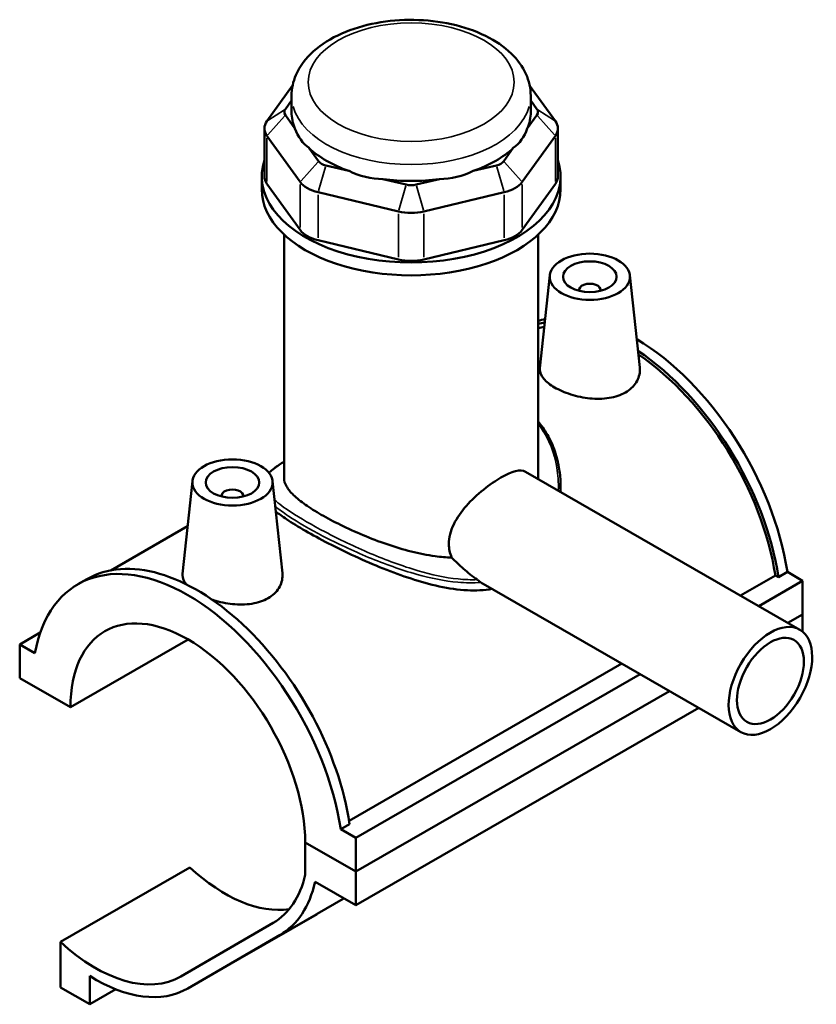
# Model space of a CAD drawing. Header units: inches. Extents: x 0.1 to 45.4, y -0.2 to 45.2.
# Tile 6 of 6: x 39.6 to 45.4, y 37.9 to 45.2. Entities that reach past the tile are written whole.
import ezdxf

# ---------------------------------------------------------------- set-up
doc = ezdxf.new("R2010")
doc.units = ezdxf.units.IN
doc.header["$MEASUREMENT"] = 0
doc.layers.add('Visible (ANSI)', color=7, linetype='Continuous', lineweight=50)
doc.layers.add('Visible Narrow (ANSI)', color=7, linetype='Continuous', lineweight=35)

msp = doc.modelspace()

# ---------------------------------------------------------------- linework, layer by layer
at = {"layer": 'Visible (ANSI)'}
for p, q in [((41.5755, 44.6844), (41.3865, 44.4216)), ((43.5094, 44.4216), (43.3204, 44.6844)), ((41.5678, 44.4877), (41.5678, 44.6086)), ((43.3281, 44.4877), (43.3281, 44.6086)), ((41.522, 44.5092), (41.5678, 44.5728)), ((43.3281, 44.5728), (43.3739, 44.5092)), ((41.5928, 44.3678), (41.522, 44.4661)), ((43.3739, 44.4661), (43.3031, 44.3678)), ((41.3679, 44.3677), (41.3679, 44.0143)), ((41.3865, 44.3139), (41.6313, 43.9736)), ((43.2647, 43.9736), (43.5094, 44.3139)), ((43.528, 44.3677), (43.528, 44.0143)), ((41.7668, 44.1259), (41.696, 44.2242)), ((43.1999, 44.2242), (43.1291, 44.1259)), ((41.9905, 44.0547), (41.8197, 44.0954)), ((43.0762, 44.0954), (42.9054, 44.0547)), ((41.3478, 43.9196), (41.3478, 44.0143)), ((43.5482, 43.9196), (43.5482, 44.0143)), ((41.6313, 43.6202), (41.3865, 43.9604)), ((42.4105, 43.9545), (42.2398, 43.9952)), ((42.6562, 43.9952), (42.4854, 43.9545)), ((43.5094, 43.9604), (43.2647, 43.6202)), ((41.7636, 43.8974), (42.3544, 43.7565)), ((42.5415, 43.7565), (43.1324, 43.8974)), ((41.5128, 41.7918), (41.5128, 43.5859)), ((43.3831, 41.7918), (43.3831, 43.5859)), ((42.3544, 43.4031), (41.7636, 43.544)), ((43.1324, 43.544), (42.5415, 43.4031)), ((43.4685, 43.2863), (43.3952, 42.6033)), ((44.0579, 43.2863), (44.1306, 42.6077)), ((43.6844, 43.1793), (43.6844, 43.1719)), ((43.8419, 43.1793), (43.8419, 43.1719)), ((43.2897, 41.8399), (45.3096, 40.6767)), ((40.838, 41.7715), (40.7648, 41.0886)), ((41.4275, 41.7715), (41.5002, 41.093)), ((43.5482, 41.7304), (43.5482, 41.6911)), ((41.054, 41.6572), (41.054, 41.6645)), ((41.2115, 41.6572), (41.2115, 41.6645)), ((40.8024, 41.4397), (40.2367, 41.1139)), ((39.995, 41.0114), (40.0608, 41.0493)), ((44.8716, 40.9289), (45.129, 41.0771)), ((45.0063, 40.8514), (45.3294, 41.0374)), ((45.1519, 41.0639), (45.129, 41.0771)), ((45.2176, 41.1018), (45.1519, 41.0639)), ((45.2176, 41.1018), (45.3294, 41.0374)), ((45.3294, 41.0374), (45.3294, 40.7892)), ((42.9779, 41.0154), (44.8754, 39.9227)), ((45.2219, 40.7272), (45.3294, 40.7892)), ((45.2219, 40.7272), (45.3294, 40.7892)), ((45.3294, 40.7892), (45.3294, 40.663)), ((39.5665, 40.5691), (39.7181, 40.6565)), ((39.9395, 40.1061), (40.8059, 40.605)), ((39.6783, 40.5048), (39.5665, 40.5691)), ((39.5665, 40.5691), (39.5665, 40.3209)), ((41.9915, 39.2704), (43.9999, 40.4269)), ((39.5665, 40.3209), (39.9395, 40.1061)), ((42.0414, 39.144), (44.1346, 40.3493)), ((42.0414, 38.8957), (44.3501, 40.2252)), ((42.0414, 38.8957), (44.3501, 40.2252)), ((42.0414, 38.6475), (44.5657, 40.1011)), ((41.9953, 39.2462), (41.9296, 39.2083)), ((42.0414, 39.144), (41.9296, 39.2083)), ((41.6683, 39.1105), (42.0414, 38.8957)), ((42.0414, 38.8957), (41.6683, 39.1105)), ((41.6683, 39.1105), (41.6683, 38.8719)), ((42.0414, 38.8957), (42.0414, 39.144)), ((39.8672, 38.3776), (40.8197, 38.9261)), ((42.0414, 38.6475), (42.0414, 38.8957)), ((41.7407, 38.8206), (42.0414, 38.6475)), ((41.7564, 38.5843), (41.9468, 38.6948)), ((40.8026, 38.035), (41.7551, 38.5835)), ((41.4321, 38.5187), (40.7528, 38.1244)), ((40.8039, 38.0358), (41.4833, 38.43)), ((39.8672, 38.3776), (39.8672, 38.0422)), ((40.0819, 37.9186), (40.0819, 38.1273)), ((39.8672, 38.0422), (40.0819, 37.9186)), ((40.0819, 37.9186), (40.2739, 38.0292))]:
    msp.add_line(p, q, dxfattribs=at)
for centre, major_axis, ratio, start_param, end_param in [((41.6124, 44.4877), (-0.0978, 0), 0.575862, 5.890486, 6.675884), ((42.448, 44.4877), (-0.8802, 0), 0.575862, 0, 0.238812), ((42.448, 44.4877), (0.8802, 0), 0.575862, 6.044373, 6.283185), ((43.2835, 44.4877), (0.0978, 0), 0.575862, 5.890486, 6.675884), ((41.6124, 44.3677), (-0.2445, 0), 0.575862, 5.890486, 6.675884), ((43.2835, 44.3677), (0.2445, 0), 0.575862, 5.890486, 6.675884), ((42.448, 45.1987), (-0.7629, -0.9663), 0.454202, 5.999949, 6.307723), ((42.448, 45.1987), (-0.7629, 0.9663), 0.454202, 3.117055, 3.424829), ((42.448, 44.4877), (0.8802, 0), 0.575862, 3.688179, 4.165803), ((42.448, 44.4877), (0.8802, 0), 0.575862, 5.258975, 5.736599), ((42.448, 44.0143), (-1.1002, 0), 0.575862, 6.091532, 9.616431), ((41.8571, 44.1474), (-0.0978, 0), 0.575862, 0.392699, 1.178097), ((43.0388, 44.1474), (0.0978, 0), 0.575862, 5.105088, 5.890486), ((41.6124, 44.0143), (-0.2445, 0), 0.575862, 0, 0.392699), ((42.448, 45.1987), (-0.379, -1.176), 0.675468, 6.181789, 6.489562), ((42.448, 45.1987), (0.379, -1.176), 0.675468, 6.076808, 6.384582), ((43.2835, 44.0143), (0.2445, 0), 0.575862, 5.890486, 6.283185), ((41.8571, 44.0275), (0.2445, 0), 0.575862, 3.534292, 4.31969), ((42.448, 44.4877), (0.8802, 0), 0.575862, 4.473577, 4.951201), ((42.448, 44.0065), (-0.0978, 0), 0.575862, 1.178097, 1.963495), ((43.0388, 44.0275), (0.2445, 0), 0.575862, 5.105088, 5.890486), ((42.448, 43.9196), (-1.1002, 0), 0.575862, 0, 3.141593), ((42.448, 43.8866), (0.2445, 0), 0.575862, 4.31969, 5.105088), ((41.8571, 43.6741), (-0.2445, 0), 0.575862, 0.392699, 1.178097), ((43.0388, 43.6741), (0.2445, 0), 0.575862, 5.105088, 5.890486), ((42.448, 43.5331), (-0.2445, 0), 0.575862, 1.178097, 1.963495), ((43.7632, 43.1793), (-0.0787, 0), 0.575862, 2.972903, 6.451874), ((44.092, 41.5002), (-0.8089, 1.4047), 0.578093, 6.11126, 6.166484), ((44.0262, 41.4623), (-0.8089, 1.4047), 0.578093, 6.045683, 6.095401), ((44.0262, 41.4623), (-0.793, 1.3772), 0.578093, 6.061372, 6.109021), ((44.092, 41.5002), (-0.8089, 1.4047), 0.578093, 4.118597, 5.485452), ((44.0262, 41.4623), (0.8089, -1.4047), 0.578093, 0.977004, 2.278445), ((44.0262, 41.4623), (-0.793, 1.3772), 0.578093, 4.122438, 5.415751), ((41.1327, 41.6645), (-0.0787, 0), 0.575862, 2.972903, 6.451874), ((40.8039, 39.6067), (-0.8089, 1.4047), 0.578093, 4.118597, 6.880845), ((40.8697, 39.6446), (-0.8089, 1.4047), 0.578093, 4.118597, 6.283185), ((40.8039, 39.6067), (-0.61, 1.0593), 0.578093, 3.930535, 7.068907), ((41.0771, 39.761), (0.627, -1.0887), 0.578093, 5.205741, 6.060673), ((40.8039, 39.6067), (0.627, -1.0887), 0.578093, 0.001934, 0.554455), ((40.8039, 39.6067), (0.678, -1.1774), 0.578093, 0.001934, 0.563438), ((42.6383, 39.093), (0.8469, 0.489), 0.001578, 2.512655, 2.525202), ((41.0771, 39.761), (0.678, -1.1774), 0.578093, 0, 0.001934), ((40.1246, 39.2124), (0.627, -1.0887), 0.578093, 5.205741, 6.285119), ((40.1246, 39.2124), (0.678, -1.1774), 0.578093, 5.45525, 6.285119)]:
    msp.add_ellipse(centre, major_axis=major_axis, ratio=ratio, start_param=start_param, end_param=end_param, dxfattribs=at)
for centre, major_axis, ratio in [((43.7632, 43.2758), (-0.2953, 0), 0.575862), ((43.7632, 43.2758), (0.1969, 0), 0.575862), ((41.1327, 41.7611), (0.2953, 0), 0.575862), ((41.1327, 41.7611), (0.1969, 0), 0.575862), ((45.0925, 40.2997), (0.2171, 0.377), 0.578093), ((45.0925, 40.2997), (0.1737, 0.3016), 0.578093)]:
    msp.add_ellipse(centre, major_axis=major_axis, ratio=ratio, dxfattribs=at)
for points, knots in [([(43.3281, 44.6086), (43.3281, 44.6637), (43.3156, 44.7186), (43.2677, 44.8244), (43.2307, 44.8745), (43.1325, 44.9701), (43.0681, 45.0136), (42.9199, 45.0869), (42.835, 45.1158), (42.6562, 45.1552), (42.5624, 45.1658), (42.3747, 45.1685), (42.2808, 45.1606), (42.1008, 45.1269), (42.0147, 45.101), (41.858, 45.0317), (41.7875, 44.9881), (41.6728, 44.8856), (41.6277, 44.8267), (41.579, 44.7126), (41.5678, 44.6607), (41.5678, 44.6086)], [0.785398, 0.785398, 0.785398, 0.785398, 1.040225, 1.040225, 1.31996, 1.31996, 1.646599, 1.646599, 1.990549, 1.990549, 2.331714, 2.331714, 2.670691, 2.670691, 3.011318, 3.011318, 3.355304, 3.355304, 3.686145, 3.686145, 3.926991, 3.926991, 3.926991, 3.926991]), ([(44.0251, 42.4235), (43.9922, 42.4045), (43.9505, 42.3902), (43.8595, 42.3758), (43.8101, 42.3755), (43.7179, 42.3849), (43.6688, 42.3952), (43.5782, 42.4237), (43.5368, 42.4419), (43.4712, 42.4797), (43.4427, 42.5017), (43.4047, 42.5472), (43.3952, 42.5708), (43.3947, 42.5963), (43.3949, 42.5998), (43.3953, 42.6033)], [0, 0, 0, 0, 0.354387, 0.354387, 0.708773, 0.708773, 1.062248, 1.062248, 1.415722, 1.415722, 1.769197, 1.769197, 2.122671, 2.122671, 2.178327, 2.178327, 2.178327, 2.178327]), ([(44.1306, 42.6077), (44.1312, 42.6024), (44.1315, 42.5972), (44.132, 42.5609), (44.1232, 42.5276), (44.0862, 42.4683), (44.0579, 42.4424), (44.0251, 42.4235)], [4.8947457, 4.8947457, 4.8947457, 4.8947457, 4.9541152, 4.9541152, 5.3085019, 5.3085019, 5.6628886, 5.6628886, 5.6628886, 5.6628886]), ([(43.3831, 42.209), (43.3882, 42.2031), (43.3931, 42.1971), (43.4108, 42.1746), (43.4229, 42.1577), (43.4457, 42.1222), (43.4564, 42.1036), (43.4764, 42.0647), (43.4856, 42.0443), (43.5025, 42.0019), (43.5101, 41.9797), (43.5272, 41.9208), (43.5351, 41.8833), (43.5456, 41.8075), (43.5482, 41.769), (43.5482, 41.7304)], [22.560749, 22.560749, 22.560749, 22.560749, 22.63145, 22.63145, 22.81967, 22.81967, 23.014086, 23.014086, 23.216004, 23.216004, 23.426492, 23.426492, 23.768064, 23.768064, 24.109636, 24.109636, 24.109636, 24.109636]), ([(41.401, 41.8322), (41.4022, 41.8333), (41.4034, 41.8345), (41.4148, 41.845), (41.4263, 41.8545), (41.4506, 41.873), (41.4632, 41.882), (41.4881, 41.8989), (41.5001, 41.9068), (41.5128, 41.9149)], [16.1794633, 16.1794633, 16.1794633, 16.1794633, 16.210196, 16.210196, 16.462235, 16.462235, 16.690415, 16.690415, 16.8771666, 16.8771666, 16.8771666, 16.8771666]), ([(42.7462, 41.2078), (42.7326, 41.2394), (42.7257, 41.274), (42.7257, 41.3539), (42.7381, 41.4039), (42.7846, 41.5008), (42.8185, 41.5479), (42.8912, 41.6305), (42.9352, 41.6718), (43.0247, 41.744), (43.07, 41.7749), (43.1485, 41.8201), (43.1861, 41.837), (43.2478, 41.8519), (43.2721, 41.85), (43.2897, 41.8399)], [-3.707866, -3.707866, -3.707866, -3.707866, -3.387683, -3.387683, -2.963805, -2.963805, -2.539928, -2.539928, -2.116885, -2.116885, -1.693841, -1.693841, -1.270798, -1.270798, -0.849954, -0.849954, -0.849954, -0.849954]), ([(42.7462, 41.2078), (42.7063, 41.2091), (42.6658, 41.2127), (42.5655, 41.2264), (42.5057, 41.2386), (42.3905, 41.2677), (42.3308, 41.2857), (42.2113, 41.3264), (42.1516, 41.3493), (42.0363, 41.3975), (41.9807, 41.4229), (41.8771, 41.4738), (41.8292, 41.4993), (41.7441, 41.5483), (41.7046, 41.5731), (41.6355, 41.6217), (41.606, 41.6453), (41.5588, 41.6907), (41.5412, 41.7124), (41.5182, 41.7536), (41.5128, 41.7732), (41.5128, 41.7918)], [1.068956, 1.068956, 1.068956, 1.068956, 1.38225, 1.38225, 1.843, 1.843, 2.301512, 2.301512, 2.760024, 2.760024, 3.218536, 3.218536, 3.677049, 3.677049, 4.135561, 4.135561, 4.594073, 4.594073, 5.052586, 5.052586, 5.511098, 5.511098, 5.511098, 5.511098]), ([(43.0438, 40.9775), (42.9861, 40.9669), (42.9248, 40.964), (42.7944, 40.9705), (42.7248, 40.981), (42.5854, 41.0111), (42.5156, 41.0308), (42.3813, 41.0744), (42.3117, 41.0999), (42.1722, 41.1558), (42.1021, 41.1862), (41.9663, 41.2488), (41.9005, 41.2811), (41.7777, 41.3444), (41.7208, 41.3754), (41.6193, 41.4339), (41.5724, 41.4626), (41.5014, 41.5099), (41.4746, 41.5292), (41.4515, 41.5474)], [0.590534, 0.590534, 0.590534, 0.590534, 1.108678, 1.108678, 1.663017, 1.663017, 2.217355, 2.217355, 2.764242, 2.764242, 3.311129, 3.311129, 3.858015, 3.858015, 4.404902, 4.404902, 4.951788, 4.951788, 5.356227, 5.356227, 5.356227, 5.356227]), ([(42.9337, 41.0457), (42.8998, 41.07), (42.8668, 41.097), (42.8044, 41.1519), (42.7751, 41.1796), (42.7462, 41.2078)], [3.9367006, 3.9367006, 3.9367006, 3.9367006, 4.2573728, 4.2573728, 4.5520976, 4.5520976, 4.5520976, 4.5520976]), ([(40.7917, 41.0116), (40.7737, 41.0338), (40.7647, 41.0566), (40.7643, 41.0815), (40.7644, 41.085), (40.7648, 41.0886)], [4.6106978, 4.6106978, 4.6106978, 4.6106978, 4.9541152, 4.9541152, 5.009771, 5.009771, 5.009771, 5.009771]), ([(41.5002, 41.093), (41.5008, 41.0877), (41.5011, 41.0824), (41.5015, 41.0461), (41.4927, 41.0128), (41.4557, 40.9536), (41.4275, 40.9276), (41.3946, 40.9087)], [7.7261901, 7.7261901, 7.7261901, 7.7261901, 7.7855595, 7.7855595, 8.1399462, 8.1399462, 8.4943329, 8.4943329, 8.4943329, 8.4943329]), ([(42.9617, 41.0256), (42.958, 41.0282), (42.9539, 41.0311), (42.9455, 41.0371), (42.9411, 41.0403), (42.9357, 41.0443), (42.9347, 41.045), (42.9337, 41.0457)], [-0.0991648, -0.0991648, -0.0991648, -0.0991648, -0.05303113, -0.05303113, -0.00927672, -0.00927672, 0, 0, 0, 0]), ([(42.9779, 41.0154), (42.9777, 41.0155), (42.9776, 41.0156), (42.9721, 41.0188), (42.9668, 41.0221), (42.9617, 41.0256)], [-0.84514646, -0.84514646, -0.84514646, -0.84514646, -0.84296568, -0.84296568, -0.77914758, -0.77914758, -0.77914758, -0.77914758]), ([(41.3946, 40.9087), (41.3617, 40.8898), (41.3201, 40.8754), (41.229, 40.861), (41.1797, 40.8608), (41.0874, 40.8702), (41.0383, 40.8804), (40.9898, 40.8957), (40.9866, 40.8967), (40.9834, 40.8978)], [2.831444, 2.831444, 2.831444, 2.831444, 3.185831, 3.185831, 3.540218, 3.540218, 3.893692, 3.893692, 3.918977, 3.918977, 3.918977, 3.918977])]:
    msp.add_open_spline(points, degree=3, knots=knots, dxfattribs=at)
msp.add_open_spline([(43.3831, 41.7918), (43.3831, 41.7899), (43.3831, 41.788), (43.3831, 41.7861)], degree=3, dxfattribs=at)
at = {"layer": 'Visible Narrow (ANSI)'}
for p, q in [((41.5153, 44.5048), (41.3933, 44.426)), ((41.5153, 44.4585), (41.3933, 44.3215)), ((43.3807, 44.5048), (43.5026, 44.426)), ((43.3807, 44.4585), (43.5026, 44.3215)), ((41.3865, 43.9781), (41.3865, 44.2962)), ((43.5094, 44.2962), (43.5094, 43.9781)), ((41.76, 44.1183), (41.638, 43.9812)), ((41.8169, 44.0855), (41.7664, 43.9073)), ((43.079, 44.0855), (43.1295, 43.9073)), ((43.1359, 44.1183), (43.2579, 43.9812)), ((41.6313, 43.9559), (41.6313, 43.6379)), ((42.4077, 43.9446), (42.3572, 43.7664)), ((42.4882, 43.9446), (42.5387, 43.7664)), ((43.2647, 43.6379), (43.2647, 43.9559)), ((41.7636, 43.5617), (41.7636, 43.8797)), ((43.1324, 43.8797), (43.1324, 43.5617)), ((42.3544, 43.7388), (42.3544, 43.4207)), ((42.5415, 43.4207), (42.5415, 43.7388)), ((41.5067, 38.4435), (41.9278, 38.686)), ((40.8516, 38.0632), (41.7088, 38.5569))]:
    msp.add_line(p, q, dxfattribs=at)
msp.add_ellipse((42.448, 44.7086), major_axis=(0.7579, 0), ratio=0.575862, dxfattribs=at)
msp.add_ellipse((42.448, 44.6086), major_axis=(-0.8802, 0), ratio=0.575862, start_param=0.15708, end_param=2.984513, dxfattribs=at)
for points, knots in [([(43.3831, 42.192), (43.4062, 42.1627), (43.4267, 42.1314), (43.4949, 42.0049), (43.5232, 41.8985), (43.532, 41.7603), (43.5323, 41.7306), (43.5311, 41.7009)], [22.638426, 22.638426, 22.638426, 22.638426, 22.984761, 22.984761, 23.969917, 23.969917, 24.237515, 24.237515, 24.237515, 24.237515]), ([(41.402, 41.8308), (41.4192, 41.8484), (41.4423, 41.8669), (41.4841, 41.8959), (41.4979, 41.9051), (41.5128, 41.9147)], [16.1239048, 16.1239048, 16.1239048, 16.1239048, 16.6419135, 16.6419135, 16.8668411, 16.8668411, 16.8668411, 16.8668411]), ([(42.9337, 41.0457), (42.8879, 41.0438), (42.841, 41.0456), (42.6974, 41.0601), (42.5986, 41.0819), (42.3817, 41.1453), (42.263, 41.1897), (42.0306, 41.2885), (41.9169, 41.3429), (41.7182, 41.4473), (41.6323, 41.4971), (41.5142, 41.5748), (41.4736, 41.6049), (41.4424, 41.6326)], [9.666525, 9.666525, 9.666525, 9.666525, 10.0616, 10.0616, 10.857665, 10.857665, 11.794425, 11.794425, 12.739501, 12.739501, 13.632385, 13.632385, 14.275566, 14.275566, 14.275566, 14.275566]), ([(41.4475, 41.5852), (41.4747, 41.5625), (41.5075, 41.5385), (41.6146, 41.4673), (41.7011, 41.4171), (41.9017, 41.3126), (42.0167, 41.2585), (42.2521, 41.161), (42.3725, 41.1175), (42.5927, 41.0561), (42.6932, 41.0354), (42.849, 41.0216), (42.9063, 41.0208), (42.9617, 41.0256)], [-14.125642, -14.125642, -14.125642, -14.125642, -13.632385, -13.632385, -12.739501, -12.739501, -11.794425, -11.794425, -10.857665, -10.857665, -10.0616, -10.0616, -9.587136, -9.587136, -9.587136, -9.587136])]:
    msp.add_open_spline(points, degree=3, knots=knots, dxfattribs=at)
msp.add_open_spline([(43.5473, 41.6916), (43.5479, 41.7045), (43.5482, 41.7175), (43.5482, 41.7304)], degree=3, dxfattribs=at)

doc.saveas('drawing.dxf')
